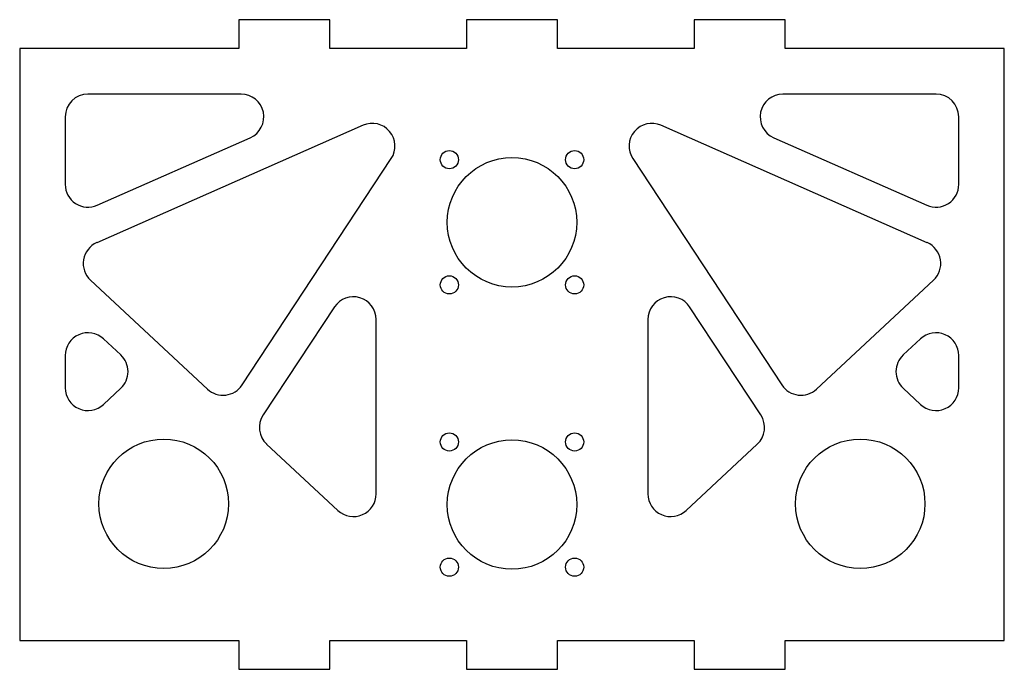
# Model space of a CAD drawing. Header units: millimetres. Extents: x 2 to 218, y 3 to 146.
import ezdxf

# ---------------------------------------------------------------- set-up
doc = ezdxf.new("R2010")
doc.units = ezdxf.units.MM

msp = doc.modelspace()

# ---------------------------------------------------------------- linework, layer by layer
at = {"color": 7, "linetype": 'Continuous', "lineweight": 25}
for p, q in [((49.75, 145.66), (49.75, 139.31)), ((69.75, 145.66), (49.75, 145.66)), ((69.75, 139.31), (69.75, 145.66)), ((99.75, 145.66), (99.75, 139.31)), ((119.75, 145.66), (99.75, 145.66)), ((119.75, 139.31), (119.75, 145.66)), ((149.75, 145.66), (149.75, 139.31)), ((169.75, 145.66), (149.75, 145.66)), ((169.75, 139.31), (169.75, 145.66)), ((1.61, 139.31), (1.61, 9.31)), ((49.75, 139.31), (1.61, 139.31)), ((99.75, 139.31), (69.75, 139.31)), ((149.75, 139.31), (119.75, 139.31)), ((217.89, 139.31), (169.75, 139.31)), ((217.89, 9.31), (217.89, 139.31)), ((50.24, 129.31), (16.61, 129.31)), ((202.89, 129.31), (169.26, 129.31)), ((11.61, 124.31), (11.61, 109.47)), ((207.89, 109.47), (207.89, 124.31)), ((77.03, 122.45), (18.56, 96.67)), ((200.95, 96.67), (142.48, 122.45)), ((18.63, 104.9), (52.26, 119.73)), ((167.24, 119.73), (200.87, 104.9)), ((50.46, 65.41), (83.22, 115.13)), ((136.28, 115.13), (169.05, 65.41)), ((17.17, 88.44), (42.87, 64.5)), ((176.63, 64.5), (202.34, 88.44)), ((70.73, 82.55), (55.1, 58.82)), ((164.41, 58.82), (148.77, 82.55)), ((79.91, 41.51), (79.91, 79.8)), ((139.6, 79.8), (139.6, 41.51)), ((23.82, 72), (20.02, 75.53)), ((199.48, 75.53), (195.69, 72)), ((11.61, 71.87), (11.61, 64.8)), ((207.89, 64.8), (207.89, 71.87)), ((20.02, 61.14), (23.82, 64.68)), ((195.69, 64.68), (199.48, 61.14)), ((55.86, 52.41), (71.5, 37.85)), ((148, 37.85), (163.64, 52.41)), ((1.61, 9.31), (49.75, 9.31)), ((49.75, 9.31), (49.75, 2.96)), ((69.75, 9.31), (99.75, 9.31)), ((69.75, 2.96), (69.75, 9.31)), ((99.75, 9.31), (99.75, 2.96)), ((119.75, 9.31), (149.75, 9.31)), ((119.75, 2.96), (119.75, 9.31)), ((149.75, 9.31), (149.75, 2.96)), ((169.75, 9.31), (217.89, 9.31)), ((169.75, 2.96), (169.75, 9.31)), ((49.75, 2.96), (69.75, 2.96)), ((99.75, 2.96), (119.75, 2.96)), ((149.75, 2.96), (169.75, 2.96))]:
    msp.add_line(p, q, dxfattribs=at)
for centre, radius in [((96, 114.9), 2), ((123.5, 114.9), 2), ((109.75, 101.15), 14.22), ((96, 87.4), 2), ((123.5, 87.4), 2), ((96, 52.9), 2), ((123.5, 52.9), 2), ((33.25, 39.31), 14.22), ((109.75, 39.15), 14.22), ((186.25, 39.31), 14.22), ((96, 25.4), 2), ((123.5, 25.4), 2)]:
    msp.add_circle(centre, radius, dxfattribs=at)
for centre, start, end in [((16.61, 124.31), 90, 180), ((50.24, 124.31), 293.7958, 90), ((169.26, 124.31), 90, 246.2042), ((202.89, 124.31), 0, 90), ((79.05, 117.88), 326.6144, 113.7958), ((140.46, 117.88), 66.2042, 213.3856), ((16.61, 109.47), 180, 293.7958), ((202.89, 109.47), 246.2042, 0), ((20.57, 92.1), 113.7958, 227.0473), ((198.93, 92.1), 312.9527, 66.2042), ((74.91, 79.8), 0, 146.6144), ((144.6, 79.8), 33.3856, 180), ((16.61, 71.87), 47.0473, 180), ((202.89, 71.87), 0, 132.9527), ((20.41, 68.34), 312.9527, 47.0473), ((199.09, 68.34), 132.9527, 227.0473), ((46.28, 68.16), 227.0473, 326.6144), ((173.22, 68.16), 213.3856, 312.9527), ((16.61, 64.8), 180, 312.9527), ((202.89, 64.8), 227.0473, 0), ((59.27, 56.07), 146.6144, 227.0473), ((160.23, 56.07), 312.9527, 33.3856), ((74.91, 41.51), 227.0473, 0), ((144.6, 41.51), 180, 312.9527)]:
    msp.add_arc(centre, 5, start, end, dxfattribs=at)

doc.saveas('drawing.dxf')
